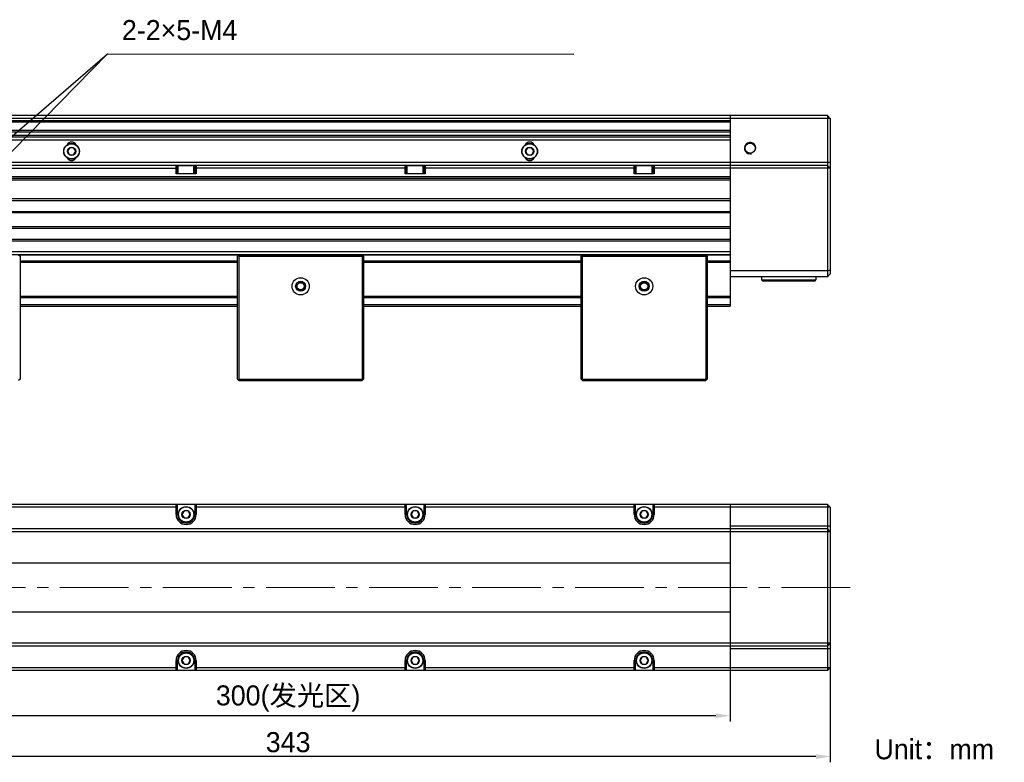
# Model space of a CAD drawing. Header units: millimetres. Extents: x 26 to 321, y 56 to 191.
# Tile 2 of 2: x 149 to 321, y 56 to 186. Entities that reach past the tile are written whole.
import ezdxf

# ---------------------------------------------------------------- set-up
doc = ezdxf.new("R2010")
doc.units = ezdxf.units.MM
doc.header["$PDSIZE"] = -5
doc.linetypes.add('点画线', pattern=[18, 12, -2, 2, -2])
for name, color, linetype, lineweight in [('中心线层', 1, '点画线', 18), ('标注', 3, 'Continuous', 25), ('粗实线', 7, 'Continuous', 30), ('细实线', 7, 'Continuous', 15)]:
    doc.layers.add(name, color=color, linetype=linetype, lineweight=lineweight)
doc.dimstyles.new('CST Standard', dxfattribs={"dimtxt": 3.5, "dimasz": 2.5, "dimexe": 1, "dimexo": 1, "dimgap": 0.6, "dimtad": 1, "dimtoh": 1, "dimdsep": 46, "dimtxsty": 'Standard', "dimcen": -2.5, "dimdle": 5, "dimadec": 1, "dimazin": 2, "dimtfac": 1, "dimtofl": 0, "dimtmove": 0, "dimatfit": 0, "dimfxl": 1, "dimtolj": 1, "dimarcsym": 0})

# ---------------------------------------------------------------- blocks, each defined once
blk = doc.blocks.new('*X2')
at = {"layer": 'Defpoints', "color": 0}
for p in [(118.66, 100.96), (290.16, 100.96), (118.66, 57.45)]:
    blk.add_point(p, dxfattribs=at)
at = {"layer": '标注', "color": 0, "linetype": 'Continuous', "lineweight": -2, "ltscale": 3}
for p, q in [((118.66, 99.96), (118.66, 56.45)), ((290.16, 99.96), (290.16, 56.45))]:
    blk.add_line(p, q, dxfattribs=at)
at = {"layer": '标注', "color": 9, "linetype": 'Continuous', "lineweight": -2, "ltscale": 3}
blk.add_line((287.66, 57.45), (121.16, 57.45), dxfattribs=at)
at = {"layer": '标注', "color": 9}
for points in [[(121.16, 57.86), (121.16, 57.03), (118.66, 57.45)], [(287.66, 57.03), (287.66, 57.86), (290.16, 57.45)]]:
    blk.add_solid(points, dxfattribs=at)
at = {"layer": '标注', "color": 7, "insert": (195.48, 59.94), "char_height": 3.5, "attachment_point": 5}
blk.add_mtext('\\A1;\\A1;{\\fFZLanTingHei-R-GBK|b0|i0|c134|p2;343}', dxfattribs=at)
blk = doc.blocks.new('*X3')
at = {"layer": 'Defpoints', "color": 0}
for p in [(122.66, 91.21), (272.66, 91.21), (122.66, 64.58)]:
    blk.add_point(p, dxfattribs=at)
at = {"layer": '标注', "color": 0, "linetype": 'Continuous', "lineweight": -2, "ltscale": 3}
for p, q in [((122.66, 90.21), (122.66, 63.58)), ((272.66, 90.21), (272.66, 63.58))]:
    blk.add_line(p, q, dxfattribs=at)
at = {"layer": '标注', "color": 9, "linetype": 'Continuous', "lineweight": -2, "ltscale": 3}
blk.add_line((270.16, 64.58), (125.16, 64.58), dxfattribs=at)
at = {"layer": '标注', "color": 9}
for points in [[(125.16, 64.99), (125.16, 64.16), (122.66, 64.58)], [(270.16, 64.16), (270.16, 64.99), (272.66, 64.58)]]:
    blk.add_solid(points, dxfattribs=at)
at = {"layer": '标注', "color": 7, "insert": (195.48, 67.59), "char_height": 3.5, "attachment_point": 5}
blk.add_mtext('\\A1;{\\fFZLanTingHei-R-GBK|b0|i0|c134|p2;300(发光区)}', dxfattribs=at)
blk = doc.blocks.new('*X12')
at = {"layer": '标注', "linetype": 'Continuous', "ltscale": 3}
blk.add_hatch(color=9, dxfattribs=at).paths.add_polyline_path([(133.08, 148.65), (134.61, 150.66), (135.06, 150.22)], flags=0)
at = {"layer": '标注', "color": 9, "linetype": 'Continuous', "ltscale": 3}
for p, q in [((133.08, 148.65), (163.92, 180.09)), ((163.92, 180.09), (245.37, 180.02))]:
    blk.add_line(p, q, dxfattribs=at)
at = {"layer": '标注', "color": 7, "ltscale": 3}
blk.add_line((245.37, 180.02), (245.37, 180.02), dxfattribs=at)
blk = doc.blocks.new('*X13')
at = {"layer": '标注', "linetype": 'Continuous', "ltscale": 3}
blk.add_hatch(color=9, dxfattribs=at).paths.add_polyline_path([(133.08, 153.55), (134.77, 155.42), (135.18, 154.95)], flags=0)
at = {"layer": '标注', "color": 9, "linetype": 'Continuous', "ltscale": 3}
for p, q in [((133.08, 153.55), (163.92, 180.09)), ((163.92, 180.09), (245.37, 180.02))]:
    blk.add_line(p, q, dxfattribs=at)
at = {"layer": '标注', "color": 7, "ltscale": 3}
blk.add_line((245.37, 180.02), (245.37, 180.02), dxfattribs=at)

msp = doc.modelspace()

# ---------------------------------------------------------------- linework, layer by layer
at = {"layer": '中心线层', "color": 0}
msp.add_line((293.6231, 86.958), (112.7812, 86.958), dxfattribs=at)
at = {"layer": '粗实线', "color": 0, "linetype": 'Continuous'}
for p, q in [((290.1617, 168.8283), (118.6617, 168.8283)), ((289.6617, 169.3283), (119.1617, 169.3283)), ((272.6617, 169.3283), (272.6617, 136.0783)), ((290.1617, 168.8283), (289.6617, 169.3283)), ((289.6617, 169.3283), (289.6617, 141.202)), ((290.1617, 168.8283), (290.1617, 141.702)), ((122.6617, 168.4533), (272.6617, 168.4533)), ((122.6617, 168.2033), (272.6617, 168.2033)), ((272.6617, 166.7033), (122.6617, 166.7033)), ((272.6617, 166.4533), (122.6617, 166.4533)), ((272.6617, 165.8283), (122.6617, 165.8283)), ((272.6617, 165.5783), (122.6617, 165.5783)), ((122.6617, 165.0783), (272.6617, 165.0783)), ((157.303, 163.7034), (156.9442, 163.082)), ((158.0205, 163.7034), (157.303, 163.7034)), ((158.3792, 163.082), (158.0205, 163.7034)), ((237.303, 163.7034), (236.9442, 163.082)), ((238.0205, 163.7034), (237.303, 163.7034)), ((238.3792, 163.082), (238.0205, 163.7034)), ((156.9442, 163.082), (157.303, 162.4607)), ((157.303, 162.4607), (158.0205, 162.4607)), ((158.0205, 162.4607), (158.3792, 163.082)), ((236.9442, 163.082), (237.303, 162.4607)), ((237.303, 162.4607), (238.0205, 162.4607)), ((238.0205, 162.4607), (238.3792, 163.082)), ((290.1617, 161.1283), (118.6617, 161.1283)), ((176.3367, 160.6283), (138.9867, 160.6283)), ((139.1617, 160.1283), (176.1617, 160.1283)), ((175.9117, 159.1283), (175.9117, 160.6283)), ((176.1617, 160.3783), (175.9117, 160.6283)), ((176.1617, 159.1283), (176.1617, 160.3783)), ((176.1617, 160.3783), (176.2867, 160.3783)), ((176.2867, 160.5783), (176.3367, 160.6283)), ((176.2867, 159.1283), (176.2867, 160.5783)), ((179.0367, 160.5783), (176.2867, 160.5783)), ((178.9867, 160.6283), (176.3367, 160.6283)), ((216.3367, 160.6283), (178.9867, 160.6283)), ((179.0367, 160.5783), (178.9867, 160.6283)), ((179.0367, 159.1283), (179.0367, 160.5783)), ((179.0367, 160.3783), (179.1617, 160.3783)), ((179.1617, 160.3783), (179.4117, 160.6283)), ((179.1617, 160.3783), (179.1617, 159.1283)), ((216.1617, 160.1283), (179.1617, 160.1283)), ((179.4117, 160.6283), (179.4117, 159.1283)), ((216.1617, 160.3783), (215.9117, 160.6283)), ((215.9117, 159.1283), (215.9117, 160.6283)), ((216.1617, 160.3783), (216.2867, 160.3783)), ((216.1617, 159.1283), (216.1617, 160.3783)), ((216.2867, 160.5783), (216.3367, 160.6283)), ((219.0367, 160.5783), (216.2867, 160.5783)), ((216.2867, 159.1283), (216.2867, 160.5783)), ((218.9867, 160.6283), (216.3367, 160.6283)), ((219.0367, 160.5783), (218.9867, 160.6283)), ((256.3367, 160.6283), (218.9867, 160.6283)), ((219.0367, 159.1283), (219.0367, 160.5783)), ((219.0367, 160.3783), (219.1617, 160.3783)), ((219.1617, 160.3783), (219.4117, 160.6283)), ((219.1617, 160.3783), (219.1617, 159.1283)), ((256.1617, 160.1283), (219.1617, 160.1283)), ((219.4117, 160.6283), (219.4117, 159.1283)), ((256.1617, 160.3783), (255.9117, 160.6283)), ((255.9117, 159.1283), (255.9117, 160.6283)), ((256.1617, 160.3783), (256.2867, 160.3783)), ((256.1617, 159.1283), (256.1617, 160.3783)), ((256.2867, 160.5783), (256.3367, 160.6283)), ((259.0367, 160.5783), (256.2867, 160.5783)), ((256.2867, 159.1283), (256.2867, 160.5783)), ((258.9867, 160.6283), (256.3367, 160.6283)), ((259.0367, 160.5783), (258.9867, 160.6283)), ((289.6617, 160.6283), (258.9867, 160.6283)), ((259.0367, 159.1283), (259.0367, 160.5783)), ((259.0367, 160.3783), (259.1617, 160.3783)), ((259.1617, 160.3783), (259.4117, 160.6283)), ((259.1617, 160.3783), (259.1617, 159.1283)), ((290.1617, 160.1283), (259.1617, 160.1283)), ((259.4117, 160.6283), (259.4117, 159.1283)), ((290.1617, 160.1283), (289.6617, 160.6283)), ((272.6617, 158.6283), (122.6617, 158.6283)), ((122.6617, 158.3783), (272.6617, 158.3783)), ((179.4117, 159.1283), (175.9117, 159.1283)), ((219.4117, 159.1283), (215.9117, 159.1283)), ((259.4117, 159.1283), (255.9117, 159.1283)), ((122.6617, 158.1283), (272.6617, 158.1283)), ((272.6617, 154.7783), (122.6617, 154.7783)), ((122.6617, 154.5283), (272.6617, 154.5283)), ((122.6617, 152.5783), (272.6617, 152.5783)), ((272.6617, 152.3283), (122.6617, 152.3283)), ((272.6617, 149.8783), (122.6617, 149.8783)), ((272.6617, 149.6283), (122.6617, 149.6283)), ((272.6617, 147.6783), (122.6617, 147.6783)), ((272.6617, 147.4283), (122.6617, 147.4283)), ((122.6617, 145.5783), (272.6617, 145.5783)), ((122.6617, 145.0783), (272.6617, 145.0783)), ((148.4117, 145.0283), (148.6617, 144.7783)), ((186.8278, 144.9444), (148.4956, 144.9444)), ((148.6617, 144.7783), (148.6617, 123.3283)), ((186.9117, 145.0283), (186.6617, 144.7783)), ((186.6617, 123.3283), (186.6617, 144.7783)), ((186.9117, 144.7783), (186.7867, 144.9033)), ((186.9117, 145.0283), (208.4117, 145.0283)), ((186.9117, 123.3283), (186.9117, 144.7783)), ((186.9117, 144.7783), (208.4117, 144.7783)), ((208.4117, 145.0283), (208.6617, 144.7783)), ((208.5367, 144.9033), (208.4117, 144.7783)), ((208.4117, 144.7783), (208.4117, 123.3283)), ((246.8278, 144.9444), (208.4956, 144.9444)), ((208.6617, 144.7783), (208.6617, 123.3283)), ((246.9117, 145.0283), (246.6617, 144.7783)), ((246.6617, 123.3283), (246.6617, 144.7783)), ((246.9117, 144.7783), (246.7867, 144.9033)), ((246.9117, 145.0283), (268.4117, 145.0283)), ((246.9117, 144.7783), (268.4117, 144.7783)), ((246.9117, 123.3283), (246.9117, 144.7783)), ((268.4117, 145.0283), (268.6617, 144.7783)), ((268.5367, 144.9033), (268.4117, 144.7783)), ((268.4117, 144.7783), (268.4117, 123.3283)), ((272.6617, 144.9444), (268.4956, 144.9444)), ((268.6617, 144.7783), (268.6617, 123.3283)), ((148.6617, 143.9783), (186.6617, 143.9783)), ((148.6617, 143.7283), (186.6617, 143.7283)), ((208.6617, 143.9783), (246.6617, 143.9783)), ((208.6617, 143.7283), (246.6617, 143.7283)), ((268.6617, 143.9783), (272.6617, 143.9783)), ((268.6617, 143.7283), (272.6617, 143.7283)), ((289.6617, 142.202), (272.6617, 142.202)), ((289.6617, 141.202), (272.6617, 141.202)), ((289.6617, 142.202), (290.1617, 142.4091)), ((289.6617, 141.202), (290.1617, 141.702)), ((148.6617, 137.8283), (186.6617, 137.8283)), ((148.6617, 137.5783), (186.6617, 137.5783)), ((208.6617, 137.8283), (246.6617, 137.8283)), ((208.6617, 137.5783), (246.6617, 137.5783)), ((268.6617, 137.8283), (272.6617, 137.8283)), ((268.6617, 137.5783), (272.6617, 137.5783)), ((148.6617, 136.3196), (186.6617, 136.3196)), ((148.6617, 136.0783), (186.6617, 136.0783)), ((208.6617, 136.3196), (246.6617, 136.3196)), ((208.6617, 136.0783), (246.6617, 136.0783)), ((268.6617, 136.3196), (272.6617, 136.3196)), ((268.6617, 136.0783), (272.6617, 136.0783)), ((148.6617, 123.3283), (148.4117, 123.0783)), ((186.6617, 123.3283), (186.9117, 123.0783)), ((186.9117, 123.3283), (186.7867, 123.2033)), ((186.9117, 123.3283), (208.4117, 123.3283)), ((186.9117, 123.0783), (208.4117, 123.0783)), ((208.5367, 123.2033), (208.4117, 123.3283)), ((208.6617, 123.3283), (208.4117, 123.0783)), ((246.6617, 123.3283), (246.9117, 123.0783)), ((246.9117, 123.3283), (246.7867, 123.2033)), ((246.9117, 123.3283), (268.4117, 123.3283)), ((246.9117, 123.0783), (268.4117, 123.0783)), ((268.5367, 123.2033), (268.4117, 123.3283)), ((268.6617, 123.3283), (268.4117, 123.0783)), ((289.6617, 101.458), (119.1617, 101.458)), ((175.9117, 99.708), (175.9117, 101.458)), ((176.1617, 101.208), (175.9117, 101.458)), ((179.1617, 101.208), (179.4117, 101.458)), ((179.4117, 101.458), (179.4117, 99.708)), ((216.1617, 101.208), (215.9117, 101.458)), ((215.9117, 99.708), (215.9117, 101.458)), ((219.1617, 101.208), (219.4117, 101.458)), ((219.4117, 101.458), (219.4117, 99.708)), ((256.1617, 101.208), (255.9117, 101.458)), ((255.9117, 99.708), (255.9117, 101.458)), ((259.1617, 101.208), (259.4117, 101.458)), ((259.4117, 101.458), (259.4117, 99.708)), ((272.6617, 101.458), (272.6617, 72.458)), ((290.1617, 100.958), (289.6617, 101.458)), ((289.6617, 101.458), (289.6617, 72.458)), ((176.1617, 100.958), (139.1617, 100.958)), ((176.1617, 99.708), (176.1617, 101.208)), ((177.303, 100.3294), (176.9442, 99.708)), ((178.0205, 100.3294), (177.303, 100.3294)), ((178.3792, 99.708), (178.0205, 100.3294)), ((179.1617, 101.208), (179.1617, 99.708)), ((216.1617, 100.958), (179.1617, 100.958)), ((216.1617, 99.708), (216.1617, 101.208)), ((217.303, 100.3294), (216.9442, 99.708)), ((218.0205, 100.3294), (217.303, 100.3294)), ((218.3792, 99.708), (218.0205, 100.3294)), ((219.1617, 101.208), (219.1617, 99.708)), ((256.1617, 100.958), (219.1617, 100.958)), ((256.1617, 99.708), (256.1617, 101.208)), ((257.303, 100.3294), (256.9442, 99.708)), ((258.0205, 100.3294), (257.303, 100.3294)), ((258.3792, 99.708), (258.0205, 100.3294)), ((259.1617, 101.208), (259.1617, 99.708)), ((290.1617, 100.958), (259.1617, 100.958)), ((290.1617, 100.958), (290.1617, 72.958)), ((175.9117, 99.708), (176.1617, 99.708)), ((176.9442, 99.708), (177.303, 99.0866)), ((177.303, 99.0866), (178.0205, 99.0866)), ((178.0205, 99.0866), (178.3792, 99.708)), ((179.4117, 99.708), (179.1617, 99.708)), ((215.9117, 99.708), (216.1617, 99.708)), ((216.9442, 99.708), (217.303, 99.0866)), ((217.303, 99.0866), (218.0205, 99.0866)), ((218.0205, 99.0866), (218.3792, 99.708)), ((219.4117, 99.708), (219.1617, 99.708)), ((255.9117, 99.708), (256.1617, 99.708)), ((256.9442, 99.708), (257.303, 99.0866)), ((257.303, 99.0866), (258.0205, 99.0866)), ((258.0205, 99.0866), (258.3792, 99.708)), ((259.4117, 99.708), (259.1617, 99.708)), ((290.1617, 96.6829), (118.6617, 96.6829)), ((289.6617, 97.1829), (119.1617, 97.1829)), ((290.1617, 97.6829), (272.6617, 97.6829)), ((290.1617, 96.6829), (289.6617, 97.1829)), ((272.6617, 91.208), (122.6617, 91.208)), ((122.6617, 82.708), (272.6617, 82.708)), ((290.1617, 77.2331), (118.6617, 77.2331)), ((289.6617, 76.7331), (119.1617, 76.7331)), ((290.1617, 76.2331), (272.6617, 76.2331)), ((290.1617, 77.2331), (289.6617, 76.7331)), ((175.9117, 72.458), (175.9117, 74.208)), ((175.9117, 74.208), (176.1617, 74.208)), ((176.1617, 72.708), (176.1617, 74.208)), ((177.303, 74.8294), (176.9442, 74.208)), ((176.9442, 74.208), (177.303, 73.5866)), ((178.0205, 74.8294), (177.303, 74.8294)), ((178.3792, 74.208), (178.0205, 74.8294)), ((178.0205, 73.5866), (178.3792, 74.208)), ((179.1617, 74.208), (179.1617, 72.708)), ((179.4117, 74.208), (179.1617, 74.208)), ((179.4117, 74.208), (179.4117, 72.458)), ((215.9117, 74.208), (216.1617, 74.208)), ((215.9117, 72.458), (215.9117, 74.208)), ((216.1617, 72.708), (216.1617, 74.208)), ((217.303, 74.8294), (216.9442, 74.208)), ((216.9442, 74.208), (217.303, 73.5866)), ((218.0205, 74.8294), (217.303, 74.8294)), ((218.3792, 74.208), (218.0205, 74.8294)), ((218.0205, 73.5866), (218.3792, 74.208)), ((219.4117, 74.208), (219.1617, 74.208)), ((219.1617, 74.208), (219.1617, 72.708)), ((219.4117, 74.208), (219.4117, 72.458)), ((255.9117, 74.208), (256.1617, 74.208)), ((255.9117, 72.458), (255.9117, 74.208)), ((256.1617, 72.708), (256.1617, 74.208)), ((257.303, 74.8294), (256.9442, 74.208)), ((256.9442, 74.208), (257.303, 73.5866)), ((258.0205, 74.8294), (257.303, 74.8294)), ((258.3792, 74.208), (258.0205, 74.8294)), ((258.0205, 73.5866), (258.3792, 74.208)), ((259.4117, 74.208), (259.1617, 74.208)), ((259.1617, 74.208), (259.1617, 72.708)), ((259.4117, 74.208), (259.4117, 72.458)), ((289.6617, 72.458), (119.1617, 72.458)), ((176.1617, 72.958), (139.1617, 72.958)), ((175.9117, 72.458), (176.1617, 72.708)), ((177.303, 73.5866), (178.0205, 73.5866)), ((216.1617, 72.958), (179.1617, 72.958)), ((179.4117, 72.458), (179.1617, 72.708)), ((215.9117, 72.458), (216.1617, 72.708)), ((217.303, 73.5866), (218.0205, 73.5866)), ((256.1617, 72.958), (219.1617, 72.958)), ((219.4117, 72.458), (219.1617, 72.708)), ((255.9117, 72.458), (256.1617, 72.708)), ((257.303, 73.5866), (258.0205, 73.5866)), ((290.1617, 72.958), (259.1617, 72.958)), ((259.4117, 72.458), (259.1617, 72.708)), ((290.1617, 72.958), (289.6617, 72.458))]:
    msp.add_line(p, q, dxfattribs=at)
at = {"layer": '粗实线', "color": 0}
for p, q in [((278.1617, 141.202), (278.1617, 140.627)), ((287.6617, 141.202), (287.6617, 140.627)), ((278.3117, 140.477), (278.1617, 140.627)), ((278.1617, 140.627), (287.6617, 140.627)), ((278.3118, 140.477), (287.5116, 140.477)), ((287.5117, 140.477), (287.6617, 140.627))]:
    msp.add_line(p, q, dxfattribs=at)
at = {"layer": '粗实线', "color": 0, "linetype": 'Continuous'}
for centre, radius in [((157.6617, 163.082), 1.375), ((157.6617, 163.082), 1.325), ((157.6617, 163.082), 0.7175), ((237.6617, 163.082), 1.375), ((237.6617, 163.082), 1.325), ((237.6617, 163.082), 0.7175), ((197.6617, 139.5283), 1.5), ((257.6617, 139.5283), 1.5), ((197.6617, 139.5283), 0.875), ((197.6617, 139.5283), 0.625), ((257.6617, 139.5283), 0.875), ((257.6617, 139.5283), 0.625), ((177.6617, 99.708), 1.375), ((177.6617, 99.708), 1.325), ((177.6617, 99.708), 0.7175), ((217.6617, 99.708), 1.375), ((217.6617, 99.708), 1.325), ((217.6617, 99.708), 0.7175), ((257.6617, 99.708), 1.375), ((257.6617, 99.708), 1.325), ((257.6617, 99.708), 0.7175), ((177.6617, 74.208), 1.375), ((177.6617, 74.208), 1.325), ((177.6617, 74.208), 0.7175), ((217.6617, 74.208), 1.375), ((217.6617, 74.208), 1.325), ((217.6617, 74.208), 0.7175), ((257.6617, 74.208), 1.375), ((257.6617, 74.208), 1.325), ((257.6617, 74.208), 0.7175)]:
    msp.add_circle(centre, radius, dxfattribs=at)
at = {"layer": '粗实线', "color": 0}
msp.add_circle((276.1617, 163.6283), 0.875, dxfattribs=at)
at = {"layer": '粗实线', "color": 0, "linetype": 'Continuous'}
for centre, radius, start, end in [((157.6617, 163.8283), 0.875, 26.571938, 153.428062), ((237.6617, 163.8283), 0.875, 26.571938, 153.428062), ((157.6617, 162.3283), 0.875, 205.655746, 334.344254), ((237.6617, 162.3283), 0.875, 205.655746, 334.344254), ((177.6617, 99.708), 1.75, 180, 360), ((177.6617, 99.708), 1.5, 180, 360), ((217.6617, 99.708), 1.75, 180, 360), ((217.6617, 99.708), 1.5, 180, 360), ((257.6617, 99.708), 1.75, 180, 360), ((257.6617, 99.708), 1.5, 180, 360), ((177.6617, 74.208), 1.75, 0, 180), ((177.6617, 74.208), 1.5, 0, 180), ((217.6617, 74.208), 1.75, 0, 180), ((217.6617, 74.208), 1.5, 0, 180), ((257.6617, 74.208), 1.75, 0, 180), ((257.6617, 74.208), 1.5, 0, 180)]:
    msp.add_arc(centre, radius, start, end, dxfattribs=at)
at = {"layer": '粗实线', "color": 0}
msp.add_arc((276.1617, 163.6283), 1, 345, 285, dxfattribs=at)
at = {"layer": '细实线', "color": 0, "linetype": 'Continuous'}
for centre in [(197.6617, 139.5283), (257.6617, 139.5283)]:
    msp.add_arc(centre, 0.75, 165, 105, dxfattribs=at)

# ---------------------------------------------------------------- block references
at = {"layer": '标注', "color": 0, "ltscale": 3}
for name in ['*X12', '*X13']:
    msp.add_blockref(name, (0, 0), dxfattribs=at)

# ---------------------------------------------------------------- texts
at = {"layer": '标注', "color": 0, "ltscale": 3, "char_height": 3.5, "attachment_point": 1}
for s, insert, width in [('{\\fFZLanTingHei-R-GBK|b0|i0|c134|p2;\\C7;2-2×5-M4}', (166.4532, 185.9929), 115.974084), ('{\\fFZLanTingHei-R-GBK|b0|i0|c134|p2;\\C0;Unit：mm}', (297.8743, 60.4781), 55.615857)]:
    msp.add_mtext(s, dxfattribs=dict(at, insert=insert, width=width))

# ---------------------------------------------------------------- dimensions: what is measured, and where the dimension line sits
at = {"layer": '标注', "color": 0, "ltscale": 3}
for base, p1, p2, text, override, picture, middle in [((118.6617, 57.448), (290.1617, 100.958), (118.6617, 100.958), '\\A1;{\\fFZLanTingHei-R-GBK|b0|i0|c134|p2;<>}', {"dimlfac": 2, "dimtxsty": 'Standard', "dimsah": 1, "dimclrd": 9, "dimclrt": 7, "dimtzin": 8}, '*X2', (195.4809, 57.448)), ((122.6617, 64.576), (272.6617, 91.208), (122.6617, 91.208), '{\\fFZLanTingHei-R-GBK|b0|i0|c134|p2;300(发光区)}', {"dimlfac": 2, "dimtxsty": 'Standard', "dimsah": 1, "dimclrd": 9, "dimclrt": 7, "dimtzin": 0}, '*X3', (195.4809, 64.576))]:
    dim = msp.add_linear_dim(base=base, p1=p1, p2=p2, text=text, dimstyle='CST Standard', override=override, dxfattribs=at)
    dim.commit()
    dim.dimension.update_dxf_attribs({"geometry": picture, "text_midpoint": middle, "dimtype": 160})

doc.saveas('drawing.dxf')
